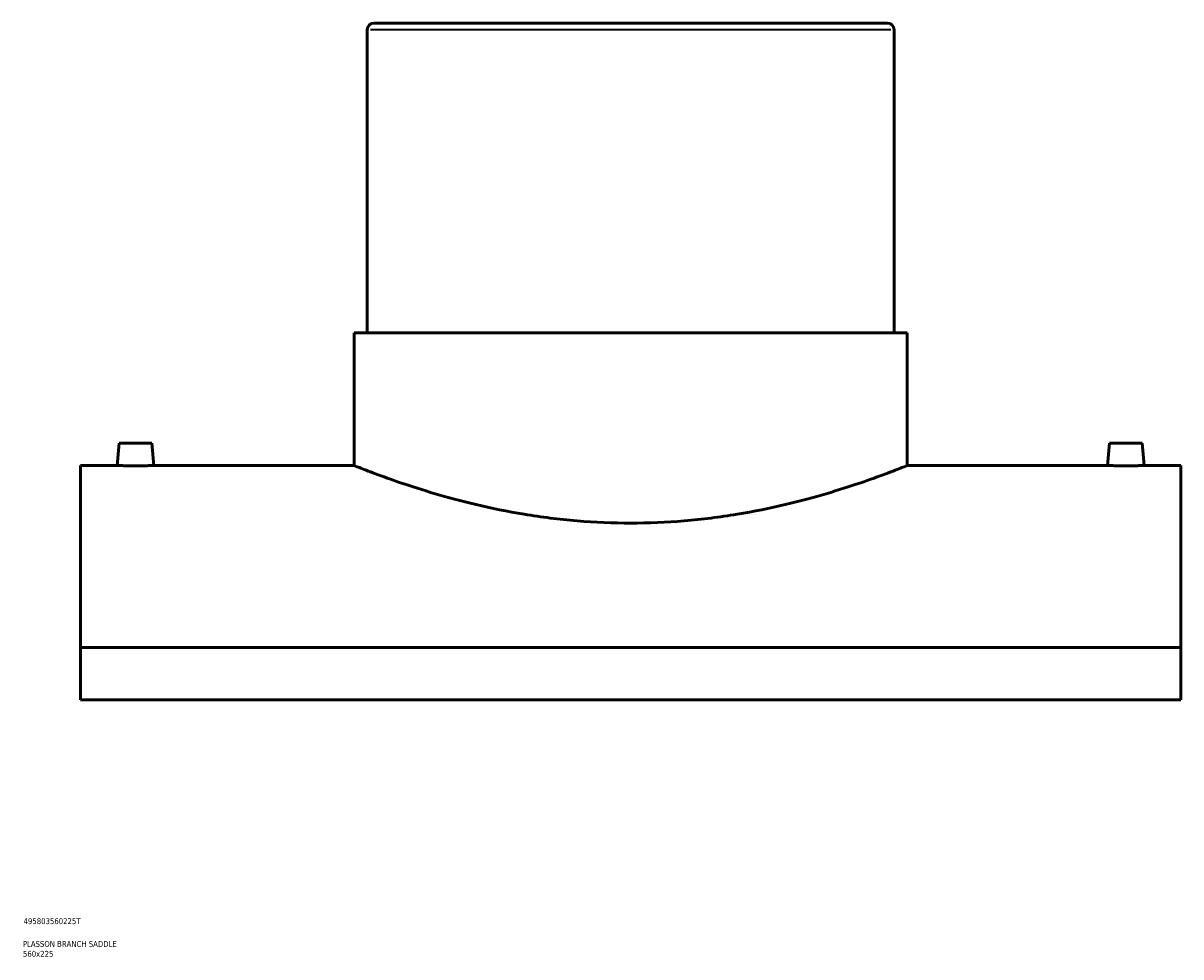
# Model space of a CAD drawing. Header units: millimetres. Extents: x -309 to 1500, y -360 to 1075.
# Tile 4 of 5: x 855 to 1349, y 79 to 478. Entities that reach past the tile are written whole.
import ezdxf

# ---------------------------------------------------------------- set-up
doc = ezdxf.new("R2010")
doc.units = ezdxf.units.MM
for name, color, linetype, lineweight in [('Title (ISO)', 7, 'Continuous', 50), ('Visible (ANSI)', 7, 'Continuous', 50), ('Visible Narrow (ANSI)', 7, 'Continuous', 35)]:
    doc.layers.add(name, color=color, linetype=linetype, lineweight=lineweight)
doc.styles.add('Note Text (ISO)', font='tahoma.ttf')

# ---------------------------------------------------------------- blocks, each defined once
blk = doc.blocks.new('Title Blocks ISO')
at = {"layer": 'Title (ISO)', "color": 232, "true_color": 0xca0064, "style": 'Note Text (ISO)'}
for tag, p in [('PART_NUMBER_001', (34.16, 73.13)), ('DESCRIPTION_001', (33.84, 63.4)), ('DESCRIPTION_002', (33.88, 59.18))]:
    blk.add_attdef(tag, p, '', height=2.5, dxfattribs=at)

msp = doc.modelspace()

# ---------------------------------------------------------------- linework, layer by layer
at = {"layer": 'Visible (ANSI)'}
for p, q in [((1001.96, 475.24), (1001.96, 345.74)), ((1004.76, 478.04), (1224.16, 478.04)), ((1226.96, 475.24), (1226.96, 345.74)), ((996.34, 345.74), (1232.59, 345.74)), ((996.34, 345.74), (996.34, 289.04)), ((1232.59, 345.74), (1232.59, 289.04)), ((895.96, 298.64), (895.12, 289.04)), ((895.96, 298.64), (909.96, 298.64)), ((909.96, 298.64), (910.8, 289.04)), ((1318.96, 298.64), (1318.12, 289.04)), ((1332.96, 298.64), (1318.96, 298.64)), ((1332.96, 298.64), (1333.8, 289.04)), ((879.46, 289.04), (879.46, 211.25)), ((895.12, 289.04), (879.46, 289.04)), ((996.34, 289.04), (910.8, 289.04)), ((1318.12, 289.04), (1232.59, 289.04)), ((1349.46, 289.04), (1333.8, 289.04)), ((1349.46, 211.25), (1349.46, 289.04)), ((1349.46, 211.25), (879.46, 211.25)), ((879.46, 189), (879.46, 211.25)), ((1349.46, 211.25), (1349.46, 189)), ((879.46, 189), (1349.46, 189))]:
    msp.add_line(p, q, dxfattribs=at)
for centre, start, end in [((1004.76, 475.24), 90, 180), ((1224.16, 475.24), 0, 90)]:
    msp.add_arc(centre, 2.8, start, end, dxfattribs=at)
for points, knots in [([(902.96, 288.93), (901.98, 288.93), (900.93, 288.94), (899, 288.96), (898.11, 288.97), (896.72, 289), (896.12, 289.01), (895.32, 289.03), (895.12, 289.04), (895.12, 289.04)], [0, 0, 0, 0, 0.295544, 0.295544, 0.591087, 0.591087, 0.886553, 0.886553, 1.182019, 1.182019, 1.182019, 1.182019]), ([(910.8, 289.04), (910.8, 289.04), (910.61, 289.03), (909.81, 289.01), (909.21, 289), (907.81, 288.97), (906.93, 288.96), (905, 288.94), (903.95, 288.93), (902.96, 288.93)], [3.546056, 3.546056, 3.546056, 3.546056, 3.841521, 3.841521, 4.136987, 4.136987, 4.432531, 4.432531, 4.728074, 4.728074, 4.728074, 4.728074]), ([(1114.46, 264.45), (1106.95, 264.45), (1099.22, 264.77), (1083.88, 266.06), (1076.29, 267.02), (1061.77, 269.42), (1054.83, 270.85), (1042.01, 273.88), (1036.14, 275.48), (1025.74, 278.54), (1020.85, 280.11), (1012.21, 283.04), (1008.45, 284.4), (1002.4, 286.66), (1000.1, 287.56), (997.07, 288.75), (996.34, 289.04), (996.34, 289.04)], [0, 0, 0, 0, 2.253424, 2.253424, 4.506848, 4.506848, 6.760272, 6.760272, 9.013696, 9.013696, 11.264863, 11.264863, 13.51603, 13.51603, 15.767197, 15.767197, 18.018364, 18.018364, 18.018364, 18.018364]), ([(1232.59, 289.04), (1232.59, 289.04), (1231.86, 288.75), (1228.83, 287.56), (1226.53, 286.66), (1220.47, 284.4), (1216.72, 283.04), (1208.07, 280.11), (1203.19, 278.54), (1192.79, 275.48), (1186.92, 273.88), (1174.1, 270.85), (1167.16, 269.42), (1152.64, 267.02), (1145.04, 266.06), (1129.71, 264.77), (1121.98, 264.45), (1114.46, 264.45)], [54.055092, 54.055092, 54.055092, 54.055092, 56.306259, 56.306259, 58.557426, 58.557426, 60.808594, 60.808594, 63.059761, 63.059761, 65.313185, 65.313185, 67.566608, 67.566608, 69.820032, 69.820032, 72.073456, 72.073456, 72.073456, 72.073456]), ([(1325.96, 288.93), (1324.98, 288.93), (1323.93, 288.94), (1322, 288.96), (1321.11, 288.97), (1319.72, 289), (1319.12, 289.01), (1318.32, 289.03), (1318.12, 289.04), (1318.12, 289.04)], [2.364037, 2.364037, 2.364037, 2.364037, 2.659581, 2.659581, 2.955125, 2.955125, 3.25059, 3.25059, 3.546056, 3.546056, 3.546056, 3.546056]), ([(1333.8, 289.04), (1333.8, 289.04), (1333.61, 289.03), (1332.81, 289.01), (1332.21, 289), (1330.81, 288.97), (1329.93, 288.96), (1328, 288.94), (1326.95, 288.93), (1325.96, 288.93)], [5.910093, 5.910093, 5.910093, 5.910093, 6.205559, 6.205559, 6.501024, 6.501024, 6.796568, 6.796568, 7.092112, 7.092112, 7.092112, 7.092112])]:
    msp.add_open_spline(points, degree=3, knots=knots, dxfattribs=at)
at = {"layer": 'Visible Narrow (ANSI)'}
msp.add_line((1225.58, 475.24), (1003.35, 475.24), dxfattribs=at)

# ---------------------------------------------------------------- block references
msp.add_blockref('Title Blocks ISO', (821, 20)).add_auto_attribs({'PART_NUMBER_001': '495803560225T', 'DESCRIPTION_001': 'PLASSON BRANCH SADDLE', 'DESCRIPTION_002': '560x225'})

doc.saveas('drawing.dxf')
